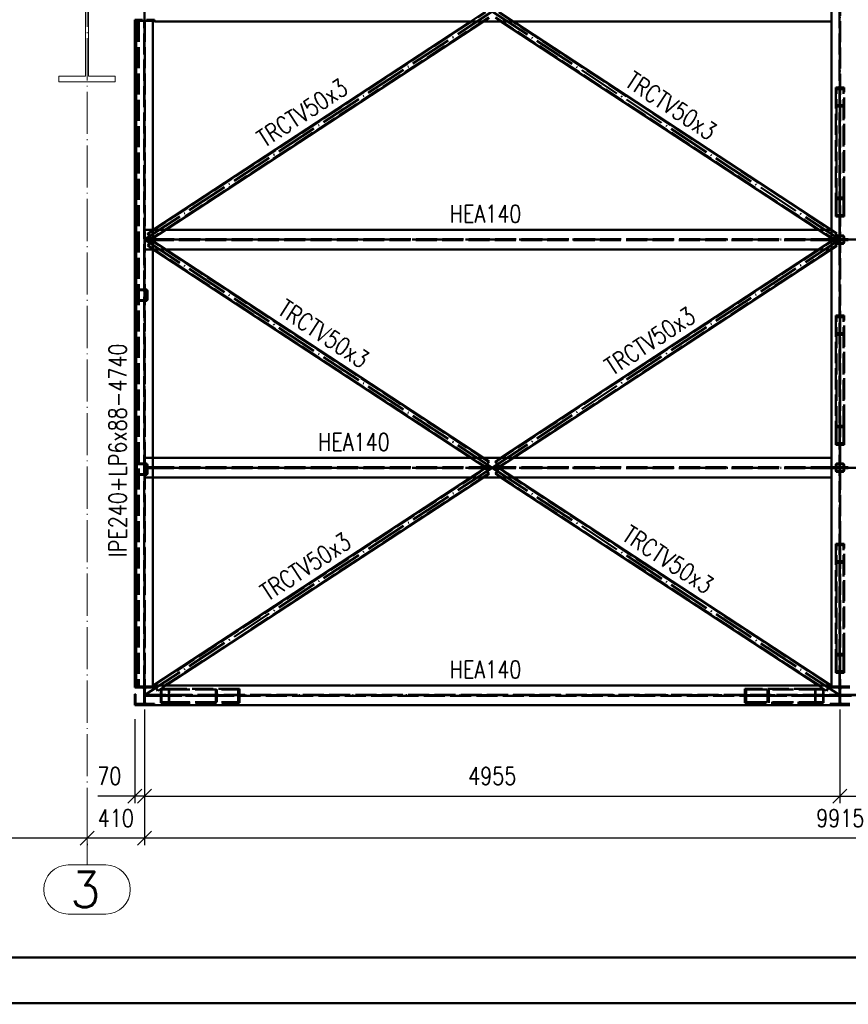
# Paper-space layout 'Layout1' of a CAD drawing. Extents: x -2 to 1033, y -36 to 596.
# Tile 2 of 69: x 116 to 234, y 0 to 140. Entities that reach past the tile are written whole.
import ezdxf
from ezdxf.enums import TextEntityAlignment as Align

# ---------------------------------------------------------------- set-up
doc = ezdxf.new("R2010")
doc.units = 0
for name, pattern in [('ACAD_ISO02W100', [15, 12, -3]), ('ACAD_ISO04W100', [30.5, 24, -3, 0.5, -3]), ('HP_01_CER_B', [8, 5, -1, 1, -1])]:
    doc.linetypes.add(name, pattern=pattern)
doc.layers.get('0').update_dxf_attribs({"linetype": 'CONTINUOUS'})
doc.layers.get('DEFPOINTS').update_dxf_attribs({"color": 132, "linetype": 'CONTINUOUS'})
doc.layers.add('RAMECEK_HP', color=251, linetype='CONTINUOUS')
for name, color, linetype, lineweight in [('SS_1.ET-HALA_TaO-RASTR', 7, 'HP_01_CER_B', 13), ('SS_1.ET-HALA_TaO-SLOUP', 9, 'CONTINUOUS', 13), ('SS_2.ET-HALA_TaO-MOULDSHOP-NADSTAVBA', 94, 'CONTINUOUS', 50), ('SS_KOTY', 3, 'CONTINUOUS', 25), ('SS_POPIS_PROFILU', 13, 'CONTINUOUS', 25)]:
    doc.layers.add(name, color=color, linetype=linetype, lineweight=lineweight)
doc.styles.add('ROMANS', font='romans.shx', dxfattribs={"width": 0.8})
doc.styles.add('romans.shx', font='romans.shx', dxfattribs={"height": 5})
doc.dimstyles.new('A-1_(2.5)_50AS', dxfattribs={"dimtxt": 2.5, "dimasz": 2, "dimexe": 1, "dimexo": 2, "dimgap": 0, "dimtad": 0, "dimdec": 1, "dimlfac": 50, "dimrnd": 1, "dimtxsty": 'ROMANS', "dimblk1": 'OBLIQUE', "dimblk2": 'OBLIQUE', "dimsah": 1, "dimcen": 2, "dimclrd": 256, "dimclre": 256, "dimclrt": 256, "dimadec": 1, "dimazin": 2, "dimtfac": 0.714286, "dimtdec": 1, "dimtmove": 0, "dimatfit": 3, "dimldrblk": 'OPEN', "dimfxl": 1, "dimtvp": 1.142857, "dimtfill": 1, "dimtolj": 1, "dimlwd": -1, "dimlwe": -1, "dimarcsym": 0})

# ---------------------------------------------------------------- blocks, each defined once
blk = doc.blocks.new('*U6')
at = {"layer": 'RAMECEK_HP', "lineweight": 35, "const_width": 0.35}
for points in [[(0, 594), (0, 0), (841, 0), (841, 594)], [(6.5, 587.5), (6.5, 6.5), (834.5, 6.5), (834.5, 587.5)]]:
    blk.add_lwpolyline(points, close=True, dxfattribs=at)
at = {"layer": 'DEFPOINTS', "style": 'ROMANS', "width": 0.8}
blk.add_attdef('TISK', text='', height=10, dxfattribs=at).set_placement((841, -33), align=Align.RIGHT)
blk = doc.blocks.new('_Oblique')
at = {"color": 0, "linetype": 'ByBlock', "lineweight": -2}
blk.add_line((-0.5, -0.5), (0.5, 0.5), dxfattribs=at)
blk = doc.blocks.new('*D121')
at = {"layer": 'DEFPOINTS', "color": 0, "transparency": 16777216}
for p in [(133.71, 43.84, -9722.74), (232.81, 43.84, -9722.74), (232.81, 29.49)]:
    blk.add_point(p, dxfattribs=at)
at = {"layer": 'SS_KOTY', "transparency": 16777216}
for p, q in [((133.71, 41.84), (133.71, 28.49)), ((232.81, 41.84), (232.81, 28.49)), ((133.71, 29.49), (232.81, 29.49))]:
    blk.add_line(p, q, dxfattribs=at)
at = {"layer": 'SS_KOTY', "transparency": 16777216, "xscale": 2, "yscale": 2, "zscale": 2, "rotation": 180}
blk.add_blockref('_Oblique', (133.71, 29.49), dxfattribs=at)
at = {"layer": 'SS_KOTY', "transparency": 16777216, "xscale": 2, "yscale": 2, "zscale": 2}
blk.add_blockref('_Oblique', (232.81, 29.49), dxfattribs=at)
at = {"layer": 'SS_KOTY', "transparency": 16777216, "insert": (183.26, 32.34), "char_height": 2.5, "attachment_point": 5, "style": 'ROMANS', "bg_fill": 3, "box_fill_scale": 1.1, "bg_fill_color": 256, "bg_fill_true_color": 13158600, "bg_fill_transparency": 0}
blk.add_mtext('\\A1;4955', dxfattribs=at)
blk = doc.blocks.new('_OPEN')
at = {"color": 0, "linetype": 'ByBlock'}
for p, q in [((-1, 0.167), (0, 0)), ((0, 0), (-1, -0.167)), ((0, 0), (-1, 0))]:
    blk.add_line(p, q, dxfattribs=at)
blk = doc.blocks.new('*D122')
at = {"layer": 'DEFPOINTS', "color": 0, "transparency": 16777216}
for p in [(232.81, 43.84, -9722.74), (332.01, 43.84, -9721.6), (332.01, 29.49)]:
    blk.add_point(p, dxfattribs=at)
at = {"layer": 'SS_KOTY', "transparency": 16777216}
for p, q in [((232.81, 41.84), (232.81, 28.49)), ((332.01, 41.84), (332.01, 28.49)), ((232.81, 29.49), (332.01, 29.49))]:
    blk.add_line(p, q, dxfattribs=at)
at = {"layer": 'SS_KOTY', "transparency": 16777216, "xscale": 2, "yscale": 2, "zscale": 2, "rotation": 180}
blk.add_blockref('_Oblique', (232.81, 29.49), dxfattribs=at)
at = {"layer": 'SS_KOTY', "transparency": 16777216, "xscale": 2, "yscale": 2, "zscale": 2}
blk.add_blockref('_Oblique', (332.01, 29.49), dxfattribs=at)
at = {"layer": 'SS_KOTY', "transparency": 16777216, "insert": (282.41, 32.34), "char_height": 2.5, "attachment_point": 5, "style": 'ROMANS', "bg_fill": 3, "box_fill_scale": 1.1, "bg_fill_color": 256, "bg_fill_true_color": 13158600, "bg_fill_transparency": 0}
blk.add_mtext('\\A1;4960', dxfattribs=at)
blk = doc.blocks.new('*D124')
at = {"layer": 'DEFPOINTS', "color": 0, "transparency": 16777216}
for p in [(133.71, 43.84, -9722.74), (132.31, 42.44, -9721.6), (132.31, 29.49)]:
    blk.add_point(p, dxfattribs=at)
at = {"layer": 'SS_KOTY', "transparency": 16777216}
for p, q in [((133.71, 41.84), (133.71, 28.49)), ((132.31, 40.44), (132.31, 28.49)), ((132.31, 29.49), (127.07, 29.49)), ((133.71, 29.49), (132.31, 29.49))]:
    blk.add_line(p, q, dxfattribs=at)
at = {"layer": 'SS_KOTY', "transparency": 16777216, "xscale": 2, "yscale": 2, "zscale": 2, "rotation": 180}
blk.add_blockref('_Oblique', (132.31, 29.49), dxfattribs=at)
at = {"layer": 'SS_KOTY', "transparency": 16777216, "xscale": 2, "yscale": 2, "zscale": 2}
blk.add_blockref('_Oblique', (133.71, 29.49), dxfattribs=at)
at = {"layer": 'SS_KOTY', "transparency": 16777216, "insert": (128.69, 32.34), "char_height": 2.5, "attachment_point": 5, "style": 'ROMANS', "bg_fill": 3, "box_fill_scale": 1.1, "bg_fill_color": 256, "bg_fill_true_color": 13158600, "bg_fill_transparency": 0}
blk.add_mtext('\\A1;70', dxfattribs=at)
blk = doc.blocks.new('*D125')
at = {"layer": 'DEFPOINTS', "color": 0, "transparency": 16777216}
for p in [(133.71, 43.84, -9722.74), (125.51, 24.68), (125.51, 23.49)]:
    blk.add_point(p, dxfattribs=at)
at = {"layer": 'SS_KOTY', "transparency": 16777216}
for p, q in [((133.71, 41.84), (133.71, 22.49)), ((133.71, 23.49), (125.51, 23.49)), ((125.51, 22.68), (125.51, 22.49))]:
    blk.add_line(p, q, dxfattribs=at)
at = {"layer": 'SS_KOTY', "transparency": 16777216, "xscale": 2, "yscale": 2, "zscale": 2, "rotation": 180}
blk.add_blockref('_Oblique', (125.51, 23.49), dxfattribs=at)
at = {"layer": 'SS_KOTY', "transparency": 16777216, "xscale": 2, "yscale": 2, "zscale": 2}
blk.add_blockref('_Oblique', (133.71, 23.49), dxfattribs=at)
at = {"layer": 'SS_KOTY', "transparency": 16777216, "insert": (129.61, 26.34), "char_height": 2.5, "attachment_point": 5, "style": 'ROMANS', "bg_fill": 3, "box_fill_scale": 1.1, "bg_fill_color": 256, "bg_fill_true_color": 13158600, "bg_fill_transparency": 0}
blk.add_mtext('\\A1;410', dxfattribs=at)
blk = doc.blocks.new('*D126')
at = {"layer": 'DEFPOINTS', "color": 0, "transparency": 16777216}
for p in [(65.51, 24.68), (125.51, 24.68), (65.51, 23.49)]:
    blk.add_point(p, dxfattribs=at)
at = {"layer": 'SS_KOTY', "transparency": 16777216}
for p, q in [((125.51, 23.49), (65.51, 23.49)), ((65.51, 22.68), (65.51, 22.49)), ((125.51, 22.68), (125.51, 22.49))]:
    blk.add_line(p, q, dxfattribs=at)
at = {"layer": 'SS_KOTY', "transparency": 16777216, "xscale": 2, "yscale": 2, "zscale": 2, "rotation": 180}
blk.add_blockref('_Oblique', (65.51, 23.49), dxfattribs=at)
at = {"layer": 'SS_KOTY', "transparency": 16777216, "xscale": 2, "yscale": 2, "zscale": 2}
blk.add_blockref('_Oblique', (125.51, 23.49), dxfattribs=at)
at = {"layer": 'SS_KOTY', "transparency": 16777216, "insert": (95.51, 26.34), "char_height": 2.5, "attachment_point": 5, "style": 'ROMANS', "bg_fill": 3, "box_fill_scale": 1.1, "bg_fill_color": 256, "bg_fill_true_color": 13158600, "bg_fill_transparency": 0}
blk.add_mtext('\\A1;3000', dxfattribs=at)
blk = doc.blocks.new('*D137')
at = {"layer": 'DEFPOINTS', "color": 0, "transparency": 16777216}
for p in [(133.71, 43.84, -9721.6), (332.01, 43.84, -9721.6), (133.71, 23.49)]:
    blk.add_point(p, dxfattribs=at)
at = {"layer": 'SS_KOTY', "transparency": 16777216}
for p, q in [((133.71, 41.84), (133.71, 22.49)), ((332.01, 41.84), (332.01, 22.49)), ((332.01, 23.49), (133.71, 23.49))]:
    blk.add_line(p, q, dxfattribs=at)
at = {"layer": 'SS_KOTY', "transparency": 16777216, "xscale": 2, "yscale": 2, "zscale": 2, "rotation": 180}
blk.add_blockref('_Oblique', (133.71, 23.49), dxfattribs=at)
at = {"layer": 'SS_KOTY', "transparency": 16777216, "xscale": 2, "yscale": 2, "zscale": 2}
blk.add_blockref('_Oblique', (332.01, 23.49), dxfattribs=at)
at = {"layer": 'SS_KOTY', "transparency": 16777216, "insert": (232.86, 26.34), "char_height": 2.5, "attachment_point": 5, "style": 'ROMANS', "bg_fill": 3, "box_fill_scale": 1.1, "bg_fill_color": 256, "bg_fill_true_color": 13158600, "bg_fill_transparency": 0}
blk.add_mtext('\\A1;9915', dxfattribs=at)

psp = doc.layouts.get("Layout1")

# ---------------------------------------------------------------- linework, layer by layer
at = {"layer": 'SS_1.ET-HALA_TaO-RASTR', "linetype": 'Continuous', "ltscale": 0.25}
for p, q in [((128.1733, 19.6778), (122.84, 19.6778)), ((122.84, 12.6778), (128.1733, 12.6778))]:
    psp.add_line(p, q, dxfattribs=at)
for centre, start, end in [((122.84, 16.1778), 90, 270), ((128.1733, 16.1778), 270, 90)]:
    psp.add_arc(centre, 3.5, start, end, dxfattribs=at)
at = {"layer": 'SS_1.ET-HALA_TaO-SLOUP', "color": 5, "linetype": 'Continuous', "ltscale": 0.25}
for p, q in [((125.3067, 150.4406), (125.3067, 132.0406)), ((125.7067, 132.0406), (125.7067, 150.4406)), ((125.3067, 132.0406), (121.5067, 132.0406)), ((121.5067, 132.0406), (121.5067, 131.2406)), ((129.5067, 132.0406), (125.7067, 132.0406)), ((129.5067, 131.2406), (129.5067, 132.0406)), ((121.5067, 131.2406), (129.5067, 131.2406))]:
    psp.add_line(p, q, dxfattribs=at)
at = {"layer": 'SS_2.ET-HALA_TaO-MOULDSHOP-NADSTAVBA', "color": 1, "linetype": 'Continuous', "ltscale": 0.25}
for p, q in [((231.6067, 45.1006), (231.6067, 237.3806)), ((132.3067, 140.0806), (133.4117, 140.0806)), ((132.3067, 140.0806), (132.3067, 139.9106)), ((132.3067, 139.9106), (135.1067, 139.9106)), ((132.3067, 139.9106), (132.3067, 45.1006)), ((132.5067, 139.9106), (132.5067, 45.1006)), ((134.0017, 140.0806), (135.1067, 140.0806)), ((134.9067, 139.9106), (134.9067, 45.1006)), ((180.2097, 139.8406), (134.9299, 110.1506)), ((135.1067, 140.0806), (135.1067, 139.8406)), ((135.1067, 139.8406), (231.6067, 139.8406)), ((182.0334, 139.8406), (136.7536, 110.1506)), ((229.7597, 110.1506), (184.4799, 139.8406)), ((186.3036, 139.8406), (231.5834, 110.1506)), ((231.6067, 110.1506), (134.9067, 110.1506)), ((231.6067, 107.3506), (134.9067, 107.3506)), ((134.9299, 107.3506), (180.2097, 77.6606)), ((182.0334, 77.6606), (136.7536, 107.3506)), ((229.7597, 107.3506), (184.4799, 77.6606)), ((186.3036, 77.6606), (231.5834, 107.3506)), ((231.6067, 77.6606), (134.9067, 77.6606)), ((231.6067, 74.8606), (134.9067, 74.8606)), ((180.2037, 74.8606), (135.0735, 45.3324)), ((136.7596, 45.2406), (182.0302, 74.8606)), ((184.4832, 74.8606), (229.7537, 45.2406)), ((231.4399, 45.3324), (186.3096, 74.8606)), ((132.5067, 45.1006), (132.3067, 45.1006)), ((132.3067, 45.1006), (132.3067, 44.9306)), ((133.4117, 44.9306), (132.3067, 44.9306)), ((134.9067, 45.1006), (132.5067, 45.1006)), ((134.0017, 44.9306), (133.7617, 44.9306)), ((133.7617, 44.9306), (133.7617, 44.6906)), ((135.1067, 44.9306), (134.0017, 44.9306)), ((135.1067, 45.1006), (134.9067, 45.1006)), ((135.0735, 45.3324), (135.1063, 45.2822)), ((135.1063, 45.2822), (135.1336, 45.2406)), ((231.4067, 45.2406), (135.1067, 45.2406)), ((135.1067, 45.2406), (135.1067, 45.1006)), ((135.1067, 45.1006), (135.1067, 44.9306)), ((231.3798, 45.2406), (231.4399, 45.3324)), ((231.4067, 44.9306), (231.4067, 45.2406)), ((234.2067, 45.1006), (231.4067, 45.1006)), ((232.7517, 44.9306), (231.4067, 44.9306)), ((234.2067, 44.9306), (232.8617, 44.9306)), ((232.8617, 44.6906), (232.8617, 44.9306))]:
    psp.add_line(p, q, dxfattribs=at)
at = {"layer": 'SS_2.ET-HALA_TaO-MOULDSHOP-NADSTAVBA', "color": 3, "linetype": 'ACAD_ISO02W100', "ltscale": 0.25}
for p, q in [((232.7567, 45.1006), (232.7567, 237.3806)), ((232.8567, 237.3806), (232.8567, 45.1006)), ((134.187, 109.5917), (182.2938, 141.1354)), ((182.7764, 140.3995), (134.6695, 108.8558)), ((182.2609, 141.1856), (180.2097, 139.8406)), ((182.8093, 140.3493), (182.0334, 139.8406)), ((184.4799, 139.8406), (183.7041, 140.3493)), ((183.737, 140.3995), (231.8438, 108.8558)), ((184.2195, 141.1354), (232.3264, 109.5917)), ((184.2524, 141.1856), (186.3036, 139.8406)), ((132.4267, 139.9106), (132.4267, 45.1006)), ((132.5467, 139.9106), (132.5467, 45.1006)), ((132.9067, 139.9106), (132.9067, 45.1006)), ((133.6447, 45.1006), (133.6447, 139.9106)), ((133.7687, 139.9106), (133.7687, 45.1006)), ((233.4067, 130.4149), (232.2067, 130.4149)), ((232.2067, 130.4149), (232.2067, 114.7385)), ((233.3067, 130.1886), (232.3067, 130.1886)), ((232.3067, 114.5122), (232.3067, 130.1886)), ((233.3067, 114.5122), (233.3067, 130.1886)), ((233.4067, 114.7385), (233.4067, 130.4149)), ((233.4067, 127.6987), (232.2067, 127.6987)), ((233.3067, 127.9251), (232.3067, 127.9251)), ((232.2067, 114.7385), (233.4067, 114.7385)), ((232.2067, 114.7385), (232.2067, 112.2487)), ((232.3067, 114.5122), (233.3067, 114.5122)), ((232.3067, 112.2487), (232.3067, 114.5122)), ((233.3067, 112.2487), (233.3067, 114.5122)), ((233.4067, 112.0223), (233.4067, 114.7385)), ((232.2067, 112.2487), (232.2067, 112.0223)), ((232.3067, 112.2487), (233.3067, 112.2487)), ((232.2067, 112.0223), (233.4067, 112.0223)), ((134.9067, 110.1506), (133.7687, 110.1506)), ((134.9299, 110.1506), (134.1541, 109.6418)), ((134.1541, 109.6418), (134.7024, 108.8056)), ((134.1541, 109.6418), (134.187, 109.5917)), ((136.7536, 110.1506), (134.7024, 108.8056)), ((134.9299, 110.1506), (134.9067, 110.1353)), ((231.8109, 108.8056), (229.7597, 110.1506)), ((231.6067, 110.0636), (231.474, 110.1506)), ((231.5834, 110.1506), (232.3593, 109.6418)), ((231.6067, 110.1353), (231.5834, 110.1506)), ((231.8109, 108.8056), (232.3593, 109.6418)), ((133.7687, 108.8056), (134.8067, 108.8056)), ((134.8067, 108.6956), (133.7687, 108.6956)), ((134.7024, 108.6956), (134.1541, 107.8593)), ((182.7764, 77.1017), (134.6695, 108.6454)), ((134.7024, 108.6956), (136.7536, 107.3506)), ((134.8067, 108.8056), (134.8774, 108.8056)), ((134.8067, 108.8056), (134.8067, 108.6956)), ((134.8774, 108.6956), (134.8067, 108.6956)), ((134.8774, 108.8056), (134.9067, 108.8056)), ((134.9067, 108.6956), (134.8774, 108.6956)), ((134.9067, 108.8056), (231.6067, 108.8056)), ((231.6067, 108.6956), (134.9067, 108.6956)), ((183.737, 77.1017), (231.8438, 108.6454)), ((231.8109, 108.6956), (229.7597, 107.3506)), ((231.6067, 108.8056), (231.636, 108.8056)), ((231.636, 108.6956), (231.6067, 108.6956)), ((231.636, 108.8056), (231.7067, 108.8056)), ((231.7067, 108.6956), (231.636, 108.6956)), ((231.7067, 108.8056), (232.7567, 108.8056)), ((231.7067, 108.6956), (231.7067, 108.8056)), ((232.7567, 108.6956), (231.7067, 108.6956)), ((232.3593, 107.8593), (231.8109, 108.6956)), ((232.3264, 107.9095), (231.8438, 108.6454)), ((232.2067, 109.1506), (232.2067, 108.3506)), ((232.3067, 108.3506), (232.3067, 109.1506)), ((232.4067, 109.3506), (233.2067, 109.3506)), ((233.2067, 109.2506), (232.4067, 109.2506)), ((232.4067, 108.2506), (233.2067, 108.2506)), ((233.2067, 108.1506), (232.4067, 108.1506)), ((232.8567, 108.8056), (233.9067, 108.8056)), ((233.9067, 108.6956), (232.8567, 108.6956)), ((233.3067, 108.3506), (233.3067, 109.1506)), ((233.4067, 108.3506), (233.4067, 109.1506)), ((233.9067, 108.8056), (233.9774, 108.8056)), ((233.9067, 108.8056), (233.9067, 108.6956)), ((233.9774, 108.6956), (233.9067, 108.6956)), ((233.9774, 108.8056), (234.0067, 108.8056)), ((234.0067, 108.6956), (233.9774, 108.6956)), ((134.9067, 107.3506), (133.7687, 107.3506)), ((134.9299, 107.3506), (134.1541, 107.8593)), ((134.187, 107.9095), (182.2938, 76.3658)), ((134.9067, 107.3658), (134.9299, 107.3506)), ((232.3264, 107.9095), (184.2195, 76.3658)), ((232.3593, 107.8593), (231.5834, 107.3506)), ((132.5867, 100.2006), (132.5867, 101.4806)), ((132.6667, 101.6406), (133.9467, 101.6406)), ((133.9467, 101.5606), (132.6667, 101.5606)), ((134.0267, 100.2006), (134.0267, 101.4806)), ((134.1067, 101.4806), (134.1067, 100.2006)), ((132.6667, 100.1206), (133.9467, 100.1206)), ((133.9467, 100.0406), (132.6667, 100.0406)), ((233.4067, 97.9249), (232.2067, 97.9249)), ((232.2067, 97.9249), (232.2067, 82.2485)), ((233.3067, 97.6986), (232.3067, 97.6986)), ((232.3067, 82.0222), (232.3067, 97.6986)), ((233.3067, 82.0222), (233.3067, 97.6986)), ((233.4067, 82.2485), (233.4067, 97.9249)), ((233.3067, 95.4351), (232.3067, 95.4351)), ((233.4067, 95.2087), (232.2067, 95.2087)), ((232.2067, 82.2485), (233.4067, 82.2485)), ((232.2067, 82.2485), (232.2067, 79.7587)), ((232.3067, 82.0222), (233.3067, 82.0222)), ((232.3067, 79.7587), (232.3067, 82.0222)), ((233.3067, 79.7587), (233.3067, 82.0222)), ((233.4067, 79.5323), (233.4067, 82.2485)), ((232.2067, 79.7587), (232.2067, 79.5323)), ((232.2067, 79.5323), (233.4067, 79.5323)), ((232.3067, 79.7587), (233.3067, 79.7587)), ((134.9067, 77.6606), (133.7687, 77.6606)), ((182.2609, 76.3156), (180.2097, 77.6606)), ((182.0334, 77.6606), (182.8093, 77.1518)), ((182.2609, 76.3156), (182.8093, 77.1518)), ((184.4799, 77.6606), (183.7041, 77.1518)), ((183.7041, 77.1518), (183.737, 77.1017)), ((183.7041, 77.1518), (184.2524, 76.3156)), ((186.3036, 77.6606), (184.2524, 76.3156)), ((132.5867, 75.4006), (132.5867, 76.6806)), ((132.6667, 76.8406), (133.9467, 76.8406)), ((133.9467, 76.7606), (132.6667, 76.7606)), ((133.7687, 76.3156), (134.8067, 76.3156)), ((134.8067, 76.2056), (133.7687, 76.2056)), ((134.0267, 75.4006), (134.0267, 76.6806)), ((134.1067, 76.6806), (134.1067, 75.4006)), ((134.8067, 76.3156), (134.8774, 76.3156)), ((134.8067, 76.3156), (134.8067, 76.2056)), ((134.8774, 76.2056), (134.8067, 76.2056)), ((134.8774, 76.3156), (134.9067, 76.3156)), ((134.9067, 76.2056), (134.8774, 76.2056)), ((134.9067, 76.3156), (231.6067, 76.3156)), ((231.6067, 76.2056), (134.9067, 76.2056)), ((135.1063, 45.2822), (182.2922, 76.1554)), ((182.2594, 76.2056), (180.2037, 74.8606)), ((182.8069, 75.3688), (182.2594, 76.2056)), ((184.254, 76.2056), (183.7065, 75.3688)), ((231.407, 45.2822), (184.2211, 76.1554)), ((184.254, 76.2056), (186.3096, 74.8606)), ((231.6067, 76.3156), (231.636, 76.3156)), ((231.636, 76.2056), (231.6067, 76.2056)), ((231.636, 76.3156), (231.7067, 76.3156)), ((231.7067, 76.2056), (231.636, 76.2056)), ((231.7067, 76.3156), (232.7567, 76.3156)), ((231.7067, 76.2056), (231.7067, 76.3156)), ((232.7567, 76.2056), (231.7067, 76.2056)), ((232.2067, 76.6606), (232.2067, 75.8606)), ((232.3067, 75.8606), (232.3067, 76.6606)), ((232.4067, 76.8606), (233.2067, 76.8606)), ((233.2067, 76.7606), (232.4067, 76.7606)), ((232.4067, 75.7606), (233.2067, 75.7606)), ((232.8567, 76.3156), (233.9067, 76.3156)), ((233.9067, 76.2056), (232.8567, 76.2056)), ((233.3067, 75.8606), (233.3067, 76.6606)), ((233.4067, 75.8606), (233.4067, 76.6606)), ((233.9067, 76.3156), (233.9774, 76.3156)), ((233.9067, 76.3156), (233.9067, 76.2056)), ((233.9774, 76.2056), (233.9067, 76.2056)), ((233.9774, 76.3156), (234.0067, 76.3156)), ((234.0067, 76.2056), (233.9774, 76.2056)), ((132.6667, 75.3206), (133.9467, 75.3206)), ((133.9467, 75.2406), (132.6667, 75.2406)), ((134.9067, 74.8606), (133.7687, 74.8606)), ((182.774, 75.419), (135.5882, 44.5458)), ((182.8069, 75.3688), (182.0302, 74.8606)), ((184.4832, 74.8606), (183.7065, 75.3688)), ((183.7393, 75.419), (230.9252, 44.5458)), ((233.2067, 75.6606), (232.4067, 75.6606)), ((233.4067, 65.4349), (232.2067, 65.4349)), ((232.2067, 65.4349), (232.2067, 49.7585)), ((233.3067, 65.2086), (232.3067, 65.2086)), ((232.3067, 49.5322), (232.3067, 65.2086)), ((233.3067, 49.5322), (233.3067, 65.2086)), ((233.4067, 49.7585), (233.4067, 65.4349)), ((233.4067, 62.7187), (232.2067, 62.7187)), ((233.3067, 62.9451), (232.3067, 62.9451)), ((232.2067, 49.7585), (233.4067, 49.7585)), ((232.2067, 49.7585), (232.2067, 47.2687)), ((232.3067, 49.5322), (233.3067, 49.5322)), ((232.3067, 47.2687), (232.3067, 49.5322)), ((233.3067, 47.2687), (233.3067, 49.5322)), ((233.4067, 47.0423), (233.4067, 49.7585)), ((232.2067, 47.2687), (232.2067, 47.0423)), ((232.2067, 47.0423), (233.4067, 47.0423)), ((232.3067, 47.2687), (233.3067, 47.2687)), ((231.3798, 45.2406), (231.407, 45.2822)), ((137.2247, 44.7706), (136.0419, 44.7706)), ((136.101, 44.6706), (137.1656, 44.6706)), ((137.1656, 44.6706), (147.0638, 44.6706)), ((147.2329, 44.7706), (137.2247, 44.7706)), ((229.2886, 44.7706), (219.2805, 44.7706)), ((219.4496, 44.6706), (229.3478, 44.6706)), ((230.4714, 44.7706), (229.2886, 44.7706)), ((229.3478, 44.6706), (230.4123, 44.6706))]:
    psp.add_line(p, q, dxfattribs=at)
at = {"layer": 'SS_2.ET-HALA_TaO-MOULDSHOP-NADSTAVBA', "color": 7, "linetype": 'ACAD_ISO04W100', "ltscale": 0.25}
for p, q in [((133.7067, 108.7506), (183.2567, 141.2406)), ((183.2567, 141.2406), (232.8067, 108.7506)), ((132.3067, 139.9106), (132.3067, 45.1006)), ((232.8067, 129.0568), (232.8067, 108.7506)), ((133.7067, 108.7506), (232.8067, 108.7506)), ((133.7067, 108.7506), (183.2567, 76.2606)), ((183.2567, 76.2606), (232.8067, 108.7506)), ((232.8067, 108.7506), (332.0067, 108.7506)), ((232.8067, 96.5668), (232.8067, 76.2606)), ((133.7067, 76.2606), (232.8067, 76.2606)), ((232.8067, 76.2606), (332.0067, 76.2606))]:
    psp.add_line(p, q, dxfattribs=at)
at = {"layer": 'SS_2.ET-HALA_TaO-MOULDSHOP-NADSTAVBA', "color": 3, "linetype": 'ACAD_ISO02W100', "ltscale": 0.25}
for centre, radius, start, end in [((232.4067, 109.1506), 0.2, 90, 180), ((232.4067, 108.3506), 0.2, 180, 270), ((233.2067, 109.1506), 0.2, 0, 90), ((233.2067, 108.3506), 0.2, 270, 0), ((132.6667, 101.4806), 0.16, 90, 180), ((133.9467, 101.4806), 0.16, 0, 90), ((132.6667, 100.2006), 0.16, 180, 270), ((133.9467, 100.2006), 0.16, 270, 0), ((132.6667, 76.6806), 0.16, 90, 180), ((133.9467, 76.6806), 0.16, 0, 90), ((232.4067, 76.6606), 0.2, 90, 180), ((232.4067, 75.8606), 0.2, 180, 270), ((233.2067, 76.6606), 0.2, 0, 90), ((233.2067, 75.8606), 0.2, 270, 0), ((132.6667, 75.4006), 0.16, 180, 270), ((133.9467, 75.4006), 0.16, 270, 0)]:
    psp.add_arc(centre, radius, start, end, dxfattribs=at)
at = {"layer": 'SS_2.ET-HALA_TaO-MOULDSHOP-NADSTAVBA', "color": 3, "linetype": 'ACAD_ISO02W100', "ltscale": 0.25, "extrusion": (1.09139e-12, -4.5207e-13, -1)}
for centre in [(-232.4067, 109.1506), (-232.4067, 76.6606)]:
    psp.add_arc(centre, 0.1, 0, 90, dxfattribs=at)
at = {"layer": 'SS_2.ET-HALA_TaO-MOULDSHOP-NADSTAVBA', "color": 3, "linetype": 'ACAD_ISO02W100', "ltscale": 0.25, "extrusion": (1.09139e-12, 4.5207e-13, -1)}
for centre in [(-232.4067, 108.3506), (-232.4067, 75.8606)]:
    psp.add_arc(centre, 0.1, 270, 0, dxfattribs=at)
at = {"layer": 'SS_2.ET-HALA_TaO-MOULDSHOP-NADSTAVBA', "color": 3, "linetype": 'ACAD_ISO02W100', "ltscale": 0.25, "extrusion": (-4.5207e-13, -1.09139e-12, -1)}
for centre in [(-233.2067, 109.1506), (-233.2067, 76.6606)]:
    psp.add_arc(centre, 0.1, 90, 180, dxfattribs=at)
at = {"layer": 'SS_2.ET-HALA_TaO-MOULDSHOP-NADSTAVBA', "color": 3, "linetype": 'ACAD_ISO02W100', "ltscale": 0.25, "extrusion": (-4.5207e-13, 1.09139e-12, -1)}
for centre in [(-233.2067, 108.3506), (-233.2067, 75.8606)]:
    psp.add_arc(centre, 0.1, 180, 270, dxfattribs=at)
at = {"layer": 'SS_2.ET-HALA_TaO-MOULDSHOP-NADSTAVBA', "color": 3, "linetype": 'ACAD_ISO02W100', "ltscale": 0.25, "extrusion": (1.81899e-12, -7.5345e-13, -1)}
for centre in [(-132.6667, 101.4806), (-132.6667, 76.6806)]:
    psp.add_arc(centre, 0.08, 0, 90, dxfattribs=at)
at = {"layer": 'SS_2.ET-HALA_TaO-MOULDSHOP-NADSTAVBA', "color": 3, "linetype": 'ACAD_ISO02W100', "ltscale": 0.25, "extrusion": (-7.5345e-13, -1.81899e-12, -1)}
for centre in [(-133.9467, 101.4806), (-133.9467, 76.6806)]:
    psp.add_arc(centre, 0.08, 90, 180, dxfattribs=at)
at = {"layer": 'SS_2.ET-HALA_TaO-MOULDSHOP-NADSTAVBA', "color": 3, "linetype": 'ACAD_ISO02W100', "ltscale": 0.25, "extrusion": (9.09495e-13, 3.76725e-13, -1)}
for centre in [(-132.6667, 100.2006), (-132.6667, 75.4006)]:
    psp.add_arc(centre, 0.08, 270, 0, dxfattribs=at)
at = {"layer": 'SS_2.ET-HALA_TaO-MOULDSHOP-NADSTAVBA', "color": 3, "linetype": 'ACAD_ISO02W100', "ltscale": 0.25, "extrusion": (-3.76725e-13, 9.09495e-13, -1)}
for centre in [(-133.9467, 100.2006), (-133.9467, 75.4006)]:
    psp.add_arc(centre, 0.08, 180, 270, dxfattribs=at)
at = {"layer": 'SS_2.ET-HALA_TaO-MOULDSHOP-NADSTAVBA', "color": 1, "linetype": 'Continuous', "ltscale": 0.25, "extrusion": (1.25575e-13, 3.03165e-13, -1)}
psp.add_arc((-133.4117, 44.6906), 0.24, 90, 180, dxfattribs=at)
at = {"layer": 'SS_2.ET-HALA_TaO-MOULDSHOP-NADSTAVBA', "color": 1, "linetype": 'Continuous', "ltscale": 0.25, "extrusion": (-3.03165e-13, 1.25575e-13, -1)}
psp.add_arc((-134.0017, 44.6906), 0.24, 0.011505, 90, dxfattribs=at)
at = {"layer": 'SS_2.ET-HALA_TaO-MOULDSHOP-NADSTAVBA', "color": 1, "linetype": 'Continuous', "ltscale": 0.25, "extrusion": (6.27875e-14, 1.51582e-13, -1)}
psp.add_arc((-232.5117, 44.6906), 0.24, 90, 179.988495, dxfattribs=at)
at = {"layer": 'SS_2.ET-HALA_TaO-MOULDSHOP-NADSTAVBA', "color": 1, "linetype": 'Continuous', "ltscale": 0.25, "extrusion": (-1.51582e-13, 6.27875e-14, -1)}
psp.add_arc((-233.1017, 44.6906), 0.24, 0.011505, 90, dxfattribs=at)

# ---------------------------------------------------------------- block references
at = {"layer": 'RAMECEK_HP'}
psp.add_blockref('*U6', (0, 0), dxfattribs=at)

# ---------------------------------------------------------------- texts
at = {"layer": 'SS_1.ET-HALA_TaO-RASTR', "color": 7, "style": 'romans.shx'}
psp.add_text('3', height=5, dxfattribs=at).set_placement((123.1271, 13.6778))
at = {"layer": 'SS_POPIS_PROFILU', "color": 13, "style": 'romans.shx', "width": 0.8}
for s, rotation, p in [('TRCTV50x3', 326.747092, (202.0304, 130.7396)), ('TRCTV50x3', 33.252908, (150.8169, 121.7886)), ('TRCTV50x3', 326.747092, (152.4849, 98.2565)), ('TRCTV50x3', 33.252908, (200.3714, 89.2917)), ('IPE240+LP6x88-4740', 90, (131.1222, 63.5223)), ('TRCTV50x3', 326.803734, (201.5717, 66.097)), ('TRCTV50x3', 33.196266, (151.2722, 57.1512))]:
    psp.add_text(s, height=2.5, rotation=rotation, dxfattribs=at).set_placement(p)
for p in [(177.2139, 111.1716), (158.4433, 78.6816), (177.2079, 46.2616)]:
    psp.add_text('HEA140', height=2.5, dxfattribs=at).set_placement(p)

# ---------------------------------------------------------------- next in the draw order: dimensions: what is measured, and where the dimension line sits
at = {"layer": 'SS_KOTY'}
dim = psp.add_linear_dim(base=(232.8067, 29.4874), p1=(133.7067, 43.8406, -9722.74), p2=(232.8067, 43.8406, -9722.74), dimstyle='A-1_(2.5)_50AS', dxfattribs=at)
dim.commit()
dim.dimension.update_dxf_attribs({"geometry": '*D121', "text_midpoint": (183.2567, 32.3446)})

# ---------------------------------------------------------------- next in the draw order: dimensions: what is measured, and where the dimension line sits
dim = psp.add_linear_dim(base=(132.3067, 29.4874), p1=(133.7067, 43.8406, -9722.74), p2=(132.3067, 42.4406, -9721.6), dimstyle='A-1_(2.5)_50AS', dxfattribs=at)
dim.commit()
dim.dimension.update_dxf_attribs({"geometry": '*D124', "text_midpoint": (128.6876, 32.3446)})
dim = psp.add_linear_dim(base=(332.0067, 29.4874), p1=(232.8067, 43.8406, -9722.74), p2=(332.0067, 43.8406, -9721.6), dimstyle='A-1_(2.5)_50AS', override={"dimtmove": 1}, dxfattribs=at)
dim.commit()
dim.dimension.update_dxf_attribs({"geometry": '*D122', "text_midpoint": (282.4067, 32.3446)})

# ---------------------------------------------------------------- next in the draw order: dimensions: what is measured, and where the dimension line sits
dim = psp.add_linear_dim(base=(125.5067, 23.4874), p1=(133.7067, 43.8406, -9722.74), p2=(125.5067, 24.6768), dimstyle='A-1_(2.5)_50AS', override={"dimtmove": 1}, dxfattribs=at)
dim.commit()
dim.dimension.update_dxf_attribs({"geometry": '*D125', "text_midpoint": (129.6067, 26.3446)})

# ---------------------------------------------------------------- next in the draw order: dimensions: what is measured, and where the dimension line sits
dim = psp.add_linear_dim(base=(133.7067, 23.4874), p1=(332.0067, 43.8406, -9721.6), p2=(133.7067, 43.8406, -9721.6), dimstyle='A-1_(2.5)_50AS', dxfattribs=at)
dim.commit()
dim.dimension.update_dxf_attribs({"geometry": '*D137', "text_midpoint": (232.8567, 26.3446)})
dim = psp.add_linear_dim(base=(65.5067, 23.4874), p1=(125.5067, 24.6768), p2=(65.5067, 24.6768), dimstyle='A-1_(2.5)_50AS', override={"dimtmove": 1}, dxfattribs=at)
dim.commit()
dim.dimension.update_dxf_attribs({"geometry": '*D126', "text_midpoint": (95.5067, 26.3446)})

# ---------------------------------------------------------------- next in the draw order: linework, layer by layer
at = {"layer": 'SS_1.ET-HALA_TaO-RASTR', "linetype": 'ACAD_ISO04W100', "ltscale": 0.25}
for p, q in [((125.5067, 24.6768), (125.5067, 254.6768)), ((125.5067, 24.6768), (125.5067, 24.6778)), ((125.5067, 24.6778), (125.5067, 19.6778))]:
    psp.add_line(p, q, dxfattribs=at)
at = {"layer": 'SS_2.ET-HALA_TaO-MOULDSHOP-NADSTAVBA', "color": 7, "linetype": 'ACAD_ISO04W100', "ltscale": 0.25}
for p, q in [((232.8067, 238.7106), (232.8067, 43.7706)), ((133.7067, 141.2406), (133.7067, 43.7706)), ((133.7067, 43.8406), (183.2567, 76.2606)), ((183.2567, 76.2606), (232.8067, 43.8406)), ((232.8067, 64.0768), (232.8067, 43.7706)), ((133.7067, 43.8406), (232.8067, 43.8406)), ((145.542, 43.7706), (133.7067, 43.7706)), ((232.8067, 43.7706), (220.9714, 43.7706)), ((232.8067, 43.8406), (332.0067, 43.8406))]:
    psp.add_line(p, q, dxfattribs=at)
at = {"layer": 'SS_2.ET-HALA_TaO-MOULDSHOP-NADSTAVBA', "color": 3, "linetype": 'ACAD_ISO02W100', "ltscale": 0.25}
for p, q in [((135.0735, 45.3324), (135.621, 44.4956)), ((135.1336, 45.2406), (135.621, 44.4956)), ((136.7596, 45.2406), (135.621, 44.4956)), ((230.8923, 44.4956), (229.7537, 45.2406)), ((230.8923, 44.4956), (231.4399, 45.3324)), ((133.7617, 43.8956), (232.7517, 43.8956)), ((232.7517, 43.7856), (133.7617, 43.7856)), ((136.0419, 44.7706), (136.0419, 42.7706)), ((136.101, 44.6706), (136.101, 42.8706)), ((137.1656, 44.6706), (137.1656, 42.8706)), ((137.2247, 44.7706), (137.2247, 42.7706)), ((143.851, 42.7706), (143.851, 44.7706)), ((144.0201, 42.8706), (144.0201, 44.6706)), ((147.0638, 42.8706), (147.0638, 44.6706)), ((147.2329, 42.7706), (147.2329, 44.7706)), ((219.2805, 44.7706), (219.2805, 42.7706)), ((219.4496, 44.6706), (219.4496, 42.8706)), ((222.4932, 44.6706), (222.4932, 42.8706)), ((222.6623, 44.7706), (222.6623, 42.7706)), ((229.2886, 42.7706), (229.2886, 44.7706)), ((229.3478, 42.8706), (229.3478, 44.6706)), ((230.4123, 42.8706), (230.4123, 44.6706)), ((230.4714, 42.7706), (230.4714, 44.7706)), ((232.8617, 43.8956), (331.9517, 43.8956)), ((331.9517, 43.7856), (232.8617, 43.7856)), ((136.0419, 42.7706), (137.2247, 42.7706)), ((136.101, 42.8706), (137.1656, 42.8706)), ((137.1656, 42.8706), (147.0638, 42.8706)), ((137.2247, 42.7706), (147.2329, 42.7706)), ((219.2805, 42.7706), (229.2886, 42.7706)), ((219.4496, 42.8706), (229.3478, 42.8706)), ((229.2886, 42.7706), (230.4714, 42.7706)), ((229.3478, 42.8706), (230.4123, 42.8706))]:
    psp.add_line(p, q, dxfattribs=at)
at = {"layer": 'SS_2.ET-HALA_TaO-MOULDSHOP-NADSTAVBA', "color": 1, "linetype": 'Continuous', "ltscale": 0.25}
for p, q in [((232.7517, 44.9306), (232.7517, 42.6106)), ((132.4267, 44.0106), (132.3067, 44.0106)), ((132.3067, 44.0106), (132.3067, 42.6106)), ((132.4267, 44.0106), (132.4267, 42.6106)), ((133.6517, 44.6906), (133.6517, 42.8506)), ((133.7617, 44.6906), (133.7617, 42.8506)), ((232.8617, 42.8506), (232.8617, 44.6906)), ((132.3067, 42.6106), (133.4117, 42.6106)), ((132.3067, 42.6106), (132.3067, 42.4406)), ((132.3067, 42.4406), (135.1067, 42.4406)), ((133.7617, 42.8505), (133.7617, 42.6106)), ((133.7617, 42.6106), (135.1067, 42.6106)), ((135.1067, 42.6106), (135.1067, 42.4406)), ((135.1067, 42.4406), (231.4067, 42.4406)), ((231.4067, 42.6106), (232.7517, 42.6106)), ((231.4067, 42.4406), (231.4067, 42.6106)), ((231.4067, 42.4406), (234.2067, 42.4406)), ((232.8617, 42.6106), (232.8617, 42.8505)), ((232.8617, 42.6106), (234.2067, 42.6106))]:
    psp.add_line(p, q, dxfattribs=at)
at = {"layer": 'SS_2.ET-HALA_TaO-MOULDSHOP-NADSTAVBA', "color": 1, "linetype": 'Continuous', "ltscale": 0.25, "extrusion": (1.25575e-13, -3.03165e-13, -1)}
psp.add_arc((-133.4117, 42.8506), 0.24, 180, 270, dxfattribs=at)
at = {"layer": 'SS_2.ET-HALA_TaO-MOULDSHOP-NADSTAVBA', "color": 1, "linetype": 'Continuous', "ltscale": 0.25, "extrusion": (-3.03165e-13, -1.25575e-13, -1)}
psp.add_arc((-134.0017, 42.8506), 0.24, 270, 359.988507, dxfattribs=at)
at = {"layer": 'SS_2.ET-HALA_TaO-MOULDSHOP-NADSTAVBA', "color": 1, "linetype": 'Continuous', "ltscale": 0.25, "extrusion": (6.27875e-14, -1.51582e-13, -1)}
psp.add_arc((-232.5117, 42.8506), 0.24, 180.011493, 270, dxfattribs=at)
at = {"layer": 'SS_2.ET-HALA_TaO-MOULDSHOP-NADSTAVBA', "color": 1, "linetype": 'Continuous', "ltscale": 0.25, "extrusion": (-1.51582e-13, -6.27875e-14, -1)}
psp.add_arc((-233.1017, 42.8506), 0.24, 270, 359.988507, dxfattribs=at)

doc.saveas('drawing.dxf')
